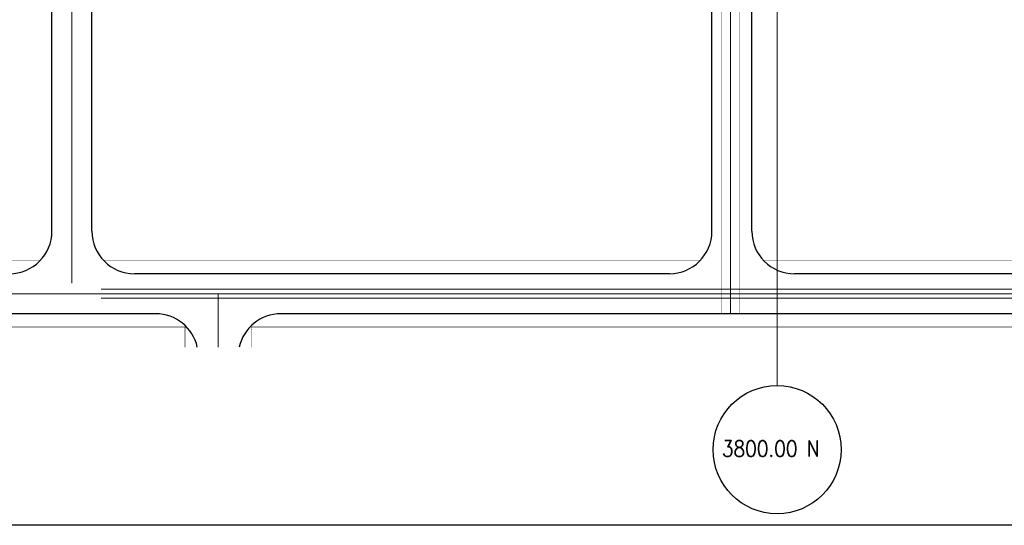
# Model space of a CAD drawing. Header units: inches. Extents: x 0 to 1544102, y -487208 to 23144100.
# Tile 8 of 256: x 24621 to 47745, y -159643 to -147780. Entities that reach past the tile are written whole.
import ezdxf

# ---------------------------------------------------------------- set-up
doc = ezdxf.new("R2010")
doc.units = ezdxf.units.IN
doc.header["$LTSCALE"] = 1800
doc.header["$MEASUREMENT"] = 0
for name, pattern in [('CENTER', [2, 1.25, -0.25, 0.25, -0.25]), ('CENTRE', [1.5, 0.75, -0.25, 0.25, -0.25]), ('CONTINOUS', [0])]:
    doc.linetypes.add(name, pattern=pattern)
doc.layers.get('0').update_dxf_attribs({"color": 253, "lineweight": 9})
doc.layers.add('CL', color=8, linetype='CENTER', lineweight=15)
doc.layers.add('ELECTRICAL_YARD', color=7, linetype='Continuous', lineweight=0)
for name, color, linetype in [('Road', 3, 'Continuous'), ('Road Sides', 11, 'Continuous'), ('TEXT', 3, 'Continuous')]:
    doc.layers.add(name, color=color, linetype=linetype)
doc.styles.add('ROMANS', font='romans.shx')

msp = doc.modelspace()

# ---------------------------------------------------------------- linework, layer by layer
at = {"color": 8, "linetype": 'CENTRE', "ltscale": 500}
msp.add_line((42409.83, -156363.39), (42409.83, -132297.26), dxfattribs=at)
at = {"color": 8, "linetype": 'ByBlock', "const_width": 9.38}
for points in [[(41098.2, -140308.76), (41098.2, -154678.78)], [(41316.08, -140308.76), (41316.08, -154678.68)], [(41533.95, -140308.76), (41533.95, -154678.68)]]:
    msp.add_lwpolyline(points, dxfattribs=at)
at = {"layer": 'CL', "color": 8, "ltscale": 100}
for p, q in [((41316.08, -140308.76), (41316.08, -154678.68)), ((25847.33, -143959.93), (25847.33, -153959.93)), ((63534.83, -154209.93), (17066.08, -154209.93)), ((29284.82, -155465.3, -454.74), (29284.82, -154209.93, -368.02))]:
    msp.add_line(p, q, dxfattribs=at)
at = {"layer": 'ELECTRICAL_YARD', "color": 8, "linetype": 'CONTINOUS', "lineweight": 0}
for p, q in [((54508.7, -154105.06, 288.92), (26536.56, -154105.06, 288.92)), ((54508.7, -154314.56, 288.92), (26536.56, -154314.56, 288.92))]:
    msp.add_line(p, q, dxfattribs=at)
at = {"layer": 'Road', "color": 8, "ltscale": 100}
for p, q in [((25378.58, -152741.18), (25378.58, -144133.68)), ((26316.08, -152741.18), (26316.08, -144133.68)), ((40878.58, -152741.18, 0), (40878.58, -144133.68)), ((41816.08, -152741.18), (41816.08, -144133.68)), ((39878.58, -153741.18), (27316.08, -153741.18)), ((62066.08, -153741.18), (42816.08, -153741.18)), ((27816.07, -154678.68), (18535.19, -154678.68)), ((62066.08, -154678.68), (30753.57, -154678.68))]:
    msp.add_line(p, q, dxfattribs=at)
for centre, start, end in [((24378.58, -152741.18), 270, 0), ((27316.08, -152741.18, 0), 180, 270), ((39878.58, -152741.18, 0), 270, 0), ((42816.08, -152741.18), 180, 270), ((27816.07, -155678.68), 12.320455, 90), ((30753.57, -155678.68), 90, 167.679545)]:
    msp.add_arc(centre, 1000, start, end, dxfattribs=at)
at = {"layer": 'Road Sides', "color": 161, "linetype": 'ByBlock'}
msp.add_lwpolyline([(14830.72, -124800.26), (65833.56, -124800.26), (65833.56, -159643.34), (14830.72, -159643.34)], close=True, dxfattribs=at)
at = {"layer": 'Road Sides', "color": 8, "ltscale": 100, "const_width": 12.5}
msp.add_lwpolyline([(62753.58, -138733.74), (62753.58, -152741.19, -0.41421356), (62066.08, -153428.69), (42089.89, -153428.69)], format="xyb", dxfattribs=at)
for points in [[(25104.76, -153428.69), (18535.19, -153428.69)], [(40604.76, -153428.69), (26589.9, -153428.69)], [(28542.27, -154991.19), (18535.19, -154991.19)], [(28503.57, -155465.3), (28503.57, -154991.19)], [(62066.08, -154991.19), (30027.38, -154991.19)], [(30066.07, -155465.3), (30066.07, -154991.19)]]:
    msp.add_lwpolyline(points, dxfattribs=at)
at = {"layer": 'Road Sides', "color": 161, "linetype": 'ByBlock'}
msp.add_circle((42409.83, -157867.43), 1504.04, dxfattribs=at)

# ---------------------------------------------------------------- texts
at = {"layer": 'TEXT', "color": 3, "style": 'ROMANS', "width": 0.85}
msp.add_text('3800.00 N', height=375, dxfattribs=at).set_placement((41112.45, -158032.44))

doc.saveas('drawing.dxf')
